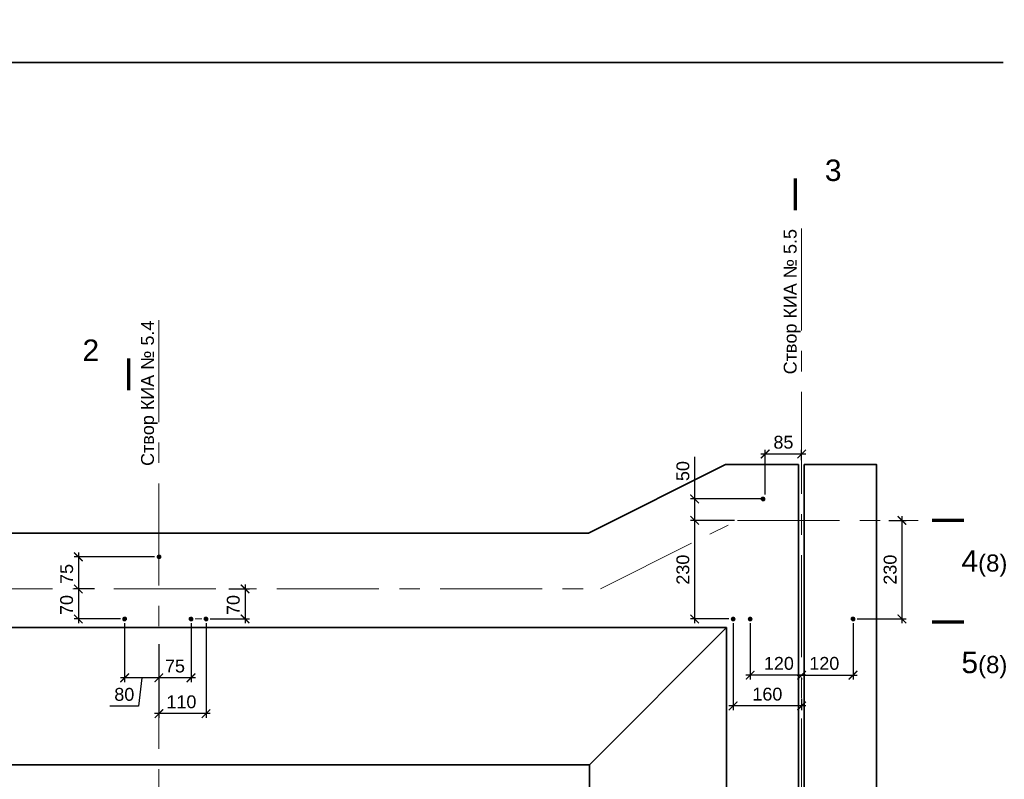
# Model space of a CAD drawing. Header units: millimetres. Extents: x -695122 to 440517, y 454270 to 574899.
# Tile 30 of 38: x 334852 to 357832, y 555326 to 573045. Entities that reach past the tile are written whole.
import ezdxf

# ---------------------------------------------------------------- set-up
doc = ezdxf.new("R2010")
doc.units = ezdxf.units.MM
doc.linetypes.add('осевая', pattern=[50.8, 31.75, -6.35, 6.35, -6.35])
for name, color, linetype, lineweight in [('Бетон', 7, 'Continuous', 50), ('ГТО-2_Размеры', 7, 'Continuous', 15), ('Отдел_Заглавные надписи', 7, 'Continuous', 30), ('Отдел_Разрезы. Сечения. Узлы', 7, 'Continuous', 15)]:
    doc.layers.add(name, color=color, linetype=linetype, lineweight=lineweight)
doc.layers.add('ГП_Штриховки', color=7, linetype='Continuous')
doc.layers.add('Оси', color=1, linetype='осевая')
doc.styles.add('аrial', font='arial.ttf')
doc.styles.add('ариал 0.9', font='arial.ttf', dxfattribs={"width": 0.9})
doc.styles.add('ГТО-2', font='arial.ttf')
doc.styles.add('Рогун1', font='arial.ttf')
doc.dimstyles.new('100 мм', dxfattribs={"dimscale": 100, "dimtxt": 3.5, "dimasz": 2, "dimexe": 1, "dimexo": 1, "dimgap": 1.2, "dimtad": 1, "dimdec": 0, "dimlfac": 0.1, "dimrnd": 0.0001, "dimtxsty": 'Рогун1', "dimblk": 'ARCHTICK', "dimcen": 2.5, "dimdle": 1, "dimaunit": 1, "dimadec": 1, "dimazin": 0, "dimtfac": 1, "dimtdec": 0, "dimtmove": 1, "dimatfit": 3, "dimldrblk": 'ARCHTICK', "dimfxl": 1, "dimtfill": 1, "dimarcsym": 0})

# ---------------------------------------------------------------- blocks, each defined once
blk = doc.blocks.new('_ArchTick')
at = {"color": 0, "linetype": 'ByBlock', "const_width": 0.15}
blk.add_lwpolyline([(-0.5, -0.5), (0.5, 0.5)], dxfattribs=at)
blk = doc.blocks.new('*D349')
at = {"layer": 'Defpoints', "color": 0, "transparency": 16777216}
for p in [(338101, 560516), (336221, 559766), (336699, 559766)]:
    blk.add_point(p, dxfattribs=at)
at = {"layer": 'ГТО-2_Размеры', "color": 0, "lineweight": -2, "transparency": 16777216}
for p, q in [((338001, 560516), (336121, 560516)), ((336221, 560616), (336221, 559666)), ((336599, 559766), (336121, 559766))]:
    blk.add_line(p, q, dxfattribs=at)
at = {"layer": 'ГТО-2_Размеры', "color": 0, "lineweight": -2, "transparency": 16777216, "xscale": 200, "yscale": 200, "zscale": 200}
for p, rotation in [((336221, 560516), 90), ((336221, 559766), 270)]:
    blk.add_blockref('_ArchTick', p, dxfattribs=dict(at, rotation=rotation))
at = {"layer": 'ГТО-2_Размеры', "color": 0, "transparency": 16777216, "insert": (335949, 560116), "char_height": 300, "attachment_point": 5, "rotation": 90, "style": 'Рогун1'}
blk.add_mtext('75', dxfattribs=at)
blk = doc.blocks.new('*D350')
at = {"layer": 'Defpoints', "color": 0, "transparency": 16777216}
for p in [(336596, 559766), (336221, 559066), (337301, 559066)]:
    blk.add_point(p, dxfattribs=at)
at = {"layer": 'ГТО-2_Размеры', "color": 0, "lineweight": -2, "transparency": 16777216}
for p, q in [((336221, 559866), (336221, 558966)), ((336496, 559766), (336121, 559766)), ((337201, 559066), (336121, 559066))]:
    blk.add_line(p, q, dxfattribs=at)
at = {"layer": 'ГТО-2_Размеры', "color": 0, "lineweight": -2, "transparency": 16777216, "xscale": 200, "yscale": 200, "zscale": 200}
for p, rotation in [((336221, 559766), 90), ((336221, 559066), 270)]:
    blk.add_blockref('_ArchTick', p, dxfattribs=dict(at, rotation=rotation))
at = {"layer": 'ГТО-2_Размеры', "color": 0, "transparency": 16777216, "insert": (335948, 559391), "char_height": 300, "attachment_point": 5, "rotation": 90, "style": 'Рогун1'}
blk.add_mtext('70', dxfattribs=at)
blk = doc.blocks.new('*D351')
at = {"layer": 'Defpoints', "color": 0, "transparency": 16777216}
for p in [(337301, 559066), (338101, 558576), (337301, 557693)]:
    blk.add_point(p, dxfattribs=at)
at = {"layer": 'ГТО-2_Размеры', "color": 0, "lineweight": -2, "transparency": 16777216}
for p, q in [((337301, 558966), (337301, 557593)), ((338101, 558476), (338101, 557593)), ((338201, 557693), (337201, 557693)), ((337701, 557693), (337628, 557031)), ((337628, 557031), (336959, 557031))]:
    blk.add_line(p, q, dxfattribs=at)
at = {"layer": 'ГТО-2_Размеры', "color": 0, "lineweight": -2, "transparency": 16777216, "xscale": 200, "yscale": 200, "zscale": 200, "rotation": 180}
blk.add_blockref('_ArchTick', (337301, 557693), dxfattribs=at)
at = {"layer": 'ГТО-2_Размеры', "color": 0, "lineweight": -2, "transparency": 16777216, "xscale": 200, "yscale": 200, "zscale": 200}
blk.add_blockref('_ArchTick', (338101, 557693), dxfattribs=at)
at = {"layer": 'ГТО-2_Размеры', "color": 0, "transparency": 16777216, "insert": (337293, 557305), "char_height": 300, "attachment_point": 5, "style": 'Рогун1'}
blk.add_mtext('80', dxfattribs=at)
blk = doc.blocks.new('*D352')
at = {"layer": 'Defpoints', "color": 0, "transparency": 16777216}
for p in [(339629, 559766), (339201, 559066), (340112, 559066)]:
    blk.add_point(p, dxfattribs=at)
at = {"layer": 'ГТО-2_Размеры', "color": 0, "lineweight": -2, "transparency": 16777216}
for p, q in [((340112, 559866), (340112, 558966)), ((339729, 559766), (340212, 559766)), ((339301, 559066), (340212, 559066))]:
    blk.add_line(p, q, dxfattribs=at)
at = {"layer": 'ГТО-2_Размеры', "color": 0, "lineweight": -2, "transparency": 16777216, "xscale": 200, "yscale": 200, "zscale": 200}
for p, rotation in [((340112, 559766), 90), ((340112, 559066), 270)]:
    blk.add_blockref('_ArchTick', p, dxfattribs=dict(at, rotation=rotation))
at = {"layer": 'ГТО-2_Размеры', "color": 0, "transparency": 16777216, "insert": (339838, 559391), "char_height": 300, "attachment_point": 5, "rotation": 90, "style": 'Рогун1'}
blk.add_mtext('70', dxfattribs=at)
blk = doc.blocks.new('*D353')
at = {"layer": 'Defpoints', "color": 0, "transparency": 16777216}
for p in [(338851, 559066), (338101, 558532), (338101, 557693)]:
    blk.add_point(p, dxfattribs=at)
at = {"layer": 'ГТО-2_Размеры', "color": 0, "lineweight": -2, "transparency": 16777216}
for p, q in [((338851, 558966), (338851, 557593)), ((338101, 558432), (338101, 557593)), ((338951, 557693), (338001, 557693))]:
    blk.add_line(p, q, dxfattribs=at)
at = {"layer": 'ГТО-2_Размеры', "color": 0, "transparency": 16777216, "insert": (338476, 557966), "char_height": 300, "attachment_point": 5, "style": 'Рогун1', "bg_fill": 3, "box_fill_scale": 1.1, "bg_fill_color": 256, "bg_fill_true_color": 13158600, "bg_fill_transparency": 0}
blk.add_mtext('75', dxfattribs=at)
at = {"layer": 'ГТО-2_Размеры', "color": 0, "lineweight": -2, "transparency": 16777216, "xscale": 200, "yscale": 200, "zscale": 200, "rotation": 180}
blk.add_blockref('_ArchTick', (338101, 557693), dxfattribs=at)
at = {"layer": 'ГТО-2_Размеры', "color": 0, "lineweight": -2, "transparency": 16777216, "xscale": 200, "yscale": 200, "zscale": 200}
blk.add_blockref('_ArchTick', (338851, 557693), dxfattribs=at)
blk = doc.blocks.new('*D354')
at = {"layer": 'Defpoints', "color": 0, "transparency": 16777216}
for p in [(339201, 559066), (338101, 558256), (338101, 556857)]:
    blk.add_point(p, dxfattribs=at)
at = {"layer": 'ГТО-2_Размеры', "color": 0, "lineweight": -2, "transparency": 16777216}
for p, q in [((339201, 558966), (339201, 556757)), ((338101, 558156), (338101, 556757)), ((339301, 556857), (338001, 556857))]:
    blk.add_line(p, q, dxfattribs=at)
at = {"layer": 'ГТО-2_Размеры', "color": 0, "lineweight": -2, "transparency": 16777216, "xscale": 200, "yscale": 200, "zscale": 200}
blk.add_blockref('_ArchTick', (339201, 556857), dxfattribs=at)
at = {"layer": 'ГТО-2_Размеры', "color": 0, "transparency": 16777216, "insert": (338626, 557131), "char_height": 300, "attachment_point": 5, "style": 'Рогун1', "bg_fill": 3, "box_fill_scale": 1.1, "bg_fill_color": 256, "bg_fill_true_color": 13158600, "bg_fill_transparency": 0}
blk.add_mtext('110', dxfattribs=at)
at = {"layer": 'ГТО-2_Размеры', "color": 0, "lineweight": -2, "transparency": 16777216, "xscale": 200, "yscale": 200, "zscale": 200, "rotation": 180}
blk.add_blockref('_ArchTick', (338101, 556857), dxfattribs=at)
blk = doc.blocks.new('*D355')
at = {"layer": 'Defpoints', "color": 0, "transparency": 16777216}
for p in [(351635, 561366), (350604, 559066), (351503, 559066)]:
    blk.add_point(p, dxfattribs=at)
at = {"layer": 'ГТО-2_Размеры', "color": 0, "lineweight": -2, "transparency": 16777216}
for p, q in [((350604, 561466), (350604, 558966)), ((351535, 561366), (350504, 561366)), ((351403, 559066), (350504, 559066))]:
    blk.add_line(p, q, dxfattribs=at)
at = {"layer": 'ГТО-2_Размеры', "color": 0, "lineweight": -2, "transparency": 16777216, "xscale": 200, "yscale": 200, "zscale": 200}
for p, rotation in [((350604, 561366), 90), ((350604, 559066), 270)]:
    blk.add_blockref('_ArchTick', p, dxfattribs=dict(at, rotation=rotation))
at = {"layer": 'ГТО-2_Размеры', "color": 0, "transparency": 16777216, "insert": (350331, 560216), "char_height": 300, "attachment_point": 5, "rotation": 90, "style": 'Рогун1'}
blk.add_mtext('230', dxfattribs=at)
blk = doc.blocks.new('*D356')
at = {"layer": 'Defpoints', "color": 0, "transparency": 16777216}
for p in [(351901, 559066), (351901, 557754), (353101, 557788)]:
    blk.add_point(p, dxfattribs=at)
at = {"layer": 'ГТО-2_Размеры', "color": 0, "lineweight": -2, "transparency": 16777216}
for p, q in [((351901, 558966), (351901, 557654)), ((353201, 557754), (351801, 557754)), ((353101, 557688), (353101, 557654))]:
    blk.add_line(p, q, dxfattribs=at)
at = {"layer": 'ГТО-2_Размеры', "color": 0, "lineweight": -2, "transparency": 16777216, "xscale": 200, "yscale": 200, "zscale": 200, "rotation": 180}
blk.add_blockref('_ArchTick', (351901, 557754), dxfattribs=at)
at = {"layer": 'ГТО-2_Размеры', "color": 0, "transparency": 16777216, "insert": (352571, 558028), "char_height": 300, "attachment_point": 5, "style": 'Рогун1', "bg_fill": 3, "box_fill_scale": 1.1, "bg_fill_color": 256, "bg_fill_true_color": 13158600, "bg_fill_transparency": 0}
blk.add_mtext('120', dxfattribs=at)
at = {"layer": 'ГТО-2_Размеры', "color": 0, "lineweight": -2, "transparency": 16777216, "xscale": 200, "yscale": 200, "zscale": 200}
blk.add_blockref('_ArchTick', (353101, 557754), dxfattribs=at)
blk = doc.blocks.new('*D357')
at = {"layer": 'Defpoints', "color": 0, "transparency": 16777216}
for p in [(354301, 559066), (353101, 557788), (354301, 557754)]:
    blk.add_point(p, dxfattribs=at)
at = {"layer": 'ГТО-2_Размеры', "color": 0, "lineweight": -2, "transparency": 16777216}
for p, q in [((354301, 558966), (354301, 557654)), ((353001, 557754), (354401, 557754)), ((353101, 557688), (353101, 557654))]:
    blk.add_line(p, q, dxfattribs=at)
at = {"layer": 'ГТО-2_Размеры', "color": 0, "lineweight": -2, "transparency": 16777216, "xscale": 200, "yscale": 200, "zscale": 200}
blk.add_blockref('_ArchTick', (354301, 557754), dxfattribs=at)
at = {"layer": 'ГТО-2_Размеры', "color": 0, "transparency": 16777216, "insert": (353631, 558028), "char_height": 300, "attachment_point": 5, "style": 'Рогун1', "bg_fill": 3, "box_fill_scale": 1.1, "bg_fill_color": 256, "bg_fill_true_color": 13158600, "bg_fill_transparency": 0}
blk.add_mtext('120', dxfattribs=at)
at = {"layer": 'ГТО-2_Размеры', "color": 0, "lineweight": -2, "transparency": 16777216, "xscale": 200, "yscale": 200, "zscale": 200, "rotation": 180}
blk.add_blockref('_ArchTick', (353101, 557754), dxfattribs=at)
blk = doc.blocks.new('*D358')
at = {"layer": 'Defpoints', "color": 0, "transparency": 16777216}
for p in [(352251, 561866), (350604, 561366), (351635, 561366)]:
    blk.add_point(p, dxfattribs=at)
at = {"layer": 'ГТО-2_Размеры', "color": 0, "lineweight": -2, "transparency": 16777216}
for p, q in [((350604, 562850), (350604, 561866)), ((350604, 561966), (350604, 561266)), ((352151, 561866), (350504, 561866)), ((351535, 561366), (350504, 561366))]:
    blk.add_line(p, q, dxfattribs=at)
at = {"layer": 'ГТО-2_Размеры', "color": 0, "lineweight": -2, "transparency": 16777216, "xscale": 200, "yscale": 200, "zscale": 200}
for p, rotation in [((350604, 561866), 90), ((350604, 561366), 270)]:
    blk.add_blockref('_ArchTick', p, dxfattribs=dict(at, rotation=rotation))
at = {"layer": 'ГТО-2_Размеры', "color": 0, "transparency": 16777216, "insert": (350331, 562516), "char_height": 300, "attachment_point": 5, "rotation": 90, "style": 'Рогун1'}
blk.add_mtext('50', dxfattribs=at)
blk = doc.blocks.new('*D359')
at = {"layer": 'Defpoints', "color": 0, "transparency": 16777216}
for p in [(352251, 562914), (353101, 562670), (352251, 561866)]:
    blk.add_point(p, dxfattribs=at)
at = {"layer": 'ГТО-2_Размеры', "color": 0, "lineweight": -2, "transparency": 16777216}
for p, q in [((353201, 562914), (352151, 562914)), ((352251, 561966), (352251, 563014)), ((353101, 562770), (353101, 563014))]:
    blk.add_line(p, q, dxfattribs=at)
at = {"layer": 'ГТО-2_Размеры', "color": 0, "transparency": 16777216, "insert": (352676, 563187), "char_height": 300, "attachment_point": 5, "style": 'Рогун1', "bg_fill": 3, "box_fill_scale": 1.1, "bg_fill_color": 256, "bg_fill_true_color": 13158600, "bg_fill_transparency": 0}
blk.add_mtext('85', dxfattribs=at)
at = {"layer": 'ГТО-2_Размеры', "color": 0, "lineweight": -2, "transparency": 16777216, "xscale": 200, "yscale": 200, "zscale": 200, "rotation": 180}
blk.add_blockref('_ArchTick', (352251, 562914), dxfattribs=at)
at = {"layer": 'ГТО-2_Размеры', "color": 0, "lineweight": -2, "transparency": 16777216, "xscale": 200, "yscale": 200, "zscale": 200}
blk.add_blockref('_ArchTick', (353101, 562914), dxfattribs=at)
blk = doc.blocks.new('*D360')
at = {"layer": 'Defpoints', "color": 0, "transparency": 16777216}
for p in [(351503, 559066), (353101, 557305), (351503, 557038)]:
    blk.add_point(p, dxfattribs=at)
at = {"layer": 'ГТО-2_Размеры', "color": 0, "lineweight": -2, "transparency": 16777216}
for p, q in [((351503, 558966), (351503, 556938)), ((353101, 557205), (353101, 556938)), ((353201, 557038), (351403, 557038))]:
    blk.add_line(p, q, dxfattribs=at)
at = {"layer": 'ГТО-2_Размеры', "color": 0, "lineweight": -2, "transparency": 16777216, "xscale": 200, "yscale": 200, "zscale": 200, "rotation": 180}
blk.add_blockref('_ArchTick', (351503, 557038), dxfattribs=at)
at = {"layer": 'ГТО-2_Размеры', "color": 0, "lineweight": -2, "transparency": 16777216, "xscale": 200, "yscale": 200, "zscale": 200}
blk.add_blockref('_ArchTick', (353101, 557038), dxfattribs=at)
at = {"layer": 'ГТО-2_Размеры', "color": 0, "transparency": 16777216, "insert": (352302, 557311), "char_height": 300, "attachment_point": 5, "style": 'Рогун1', "bg_fill": 3, "box_fill_scale": 1.1, "bg_fill_color": 256, "bg_fill_true_color": 13158600, "bg_fill_transparency": 0}
blk.add_mtext('160', dxfattribs=at)
blk = doc.blocks.new('*D363')
at = {"layer": 'Defpoints', "color": 0, "transparency": 16777216}
for p in [(355037, 561366), (354301, 559066), (355442, 559066)]:
    blk.add_point(p, dxfattribs=at)
at = {"layer": 'ГТО-2_Размеры', "color": 0, "lineweight": -2, "transparency": 16777216}
for p, q in [((355442, 561466), (355442, 558966)), ((355137, 561366), (355542, 561366)), ((354401, 559066), (355542, 559066))]:
    blk.add_line(p, q, dxfattribs=at)
at = {"layer": 'ГТО-2_Размеры', "color": 0, "lineweight": -2, "transparency": 16777216, "xscale": 200, "yscale": 200, "zscale": 200}
for p, rotation in [((355442, 561366), 90), ((355442, 559066), 270)]:
    blk.add_blockref('_ArchTick', p, dxfattribs=dict(at, rotation=rotation))
at = {"layer": 'ГТО-2_Размеры', "color": 0, "transparency": 16777216, "insert": (355168, 560216), "char_height": 300, "attachment_point": 5, "rotation": 90, "style": 'Рогун1'}
blk.add_mtext('230', dxfattribs=at)

msp = doc.modelspace()

# ---------------------------------------------------------------- hatches: boundary and pattern name
at = {"layer": 'ГП_Штриховки', "true_color": 0x000000, "transparency": 33554610}
h = msp.add_hatch(color=18, dxfattribs=at)
h.dxf.hatch_style = 1
h.paths.add_polyline_path([(352245.4422325, 561865.6074304, 1), (352157.4422325, 561865.6074304, 1)])
h = msp.add_hatch(color=18, dxfattribs=at)
h.dxf.hatch_style = 1
h.paths.add_polyline_path([(338145.4414522, 560515.6074297, 1), (338057.4414522, 560515.6074297, 1)])
h = msp.add_hatch(color=18, dxfattribs=at)
h.dxf.hatch_style = 1
h.paths.add_polyline_path([(337340.2558447, 559066.404205, 1), (337252.2558447, 559066.404205, 1)])
h = msp.add_hatch(color=18, dxfattribs=at)
h.dxf.hatch_style = 1
edge = h.paths.add_edge_path()
edge.add_arc((338846.2558447, 559066.404205), 38.822575, 0, 360)
h = msp.add_hatch(color=18, dxfattribs=at)
h.dxf.hatch_style = 1
h.paths.add_polyline_path([(351459.117425, 559065.607429, 1), (351547.117425, 559065.607429, 1)])
h = msp.add_hatch(color=18, dxfattribs=at)
h.dxf.hatch_style = 1
h.paths.add_polyline_path([(351857.4422325, 559065.607429, 1), (351945.4422325, 559065.607429, 1)])
h = msp.add_hatch(color=18, dxfattribs=at)
h.dxf.hatch_style = 1
h.paths.add_polyline_path([(354345.4422325, 559065.607429, -1), (354257.4422325, 559065.607429, -1)])

# ---------------------------------------------------------------- linework, layer by layer
msp.add_lwpolyline([(357807.1434666, 572044.7264205), (323655.8373375, 572044.7264175), (323405.8373375, 573044.7264175), (322905.8373375, 571044.7264175), (322655.8373375, 572044.7264175), (278185.1908248, 572044.7264175), (322655.8373375, 572044.7264175), (322905.8373375, 571044.7264175), (323405.8373375, 573044.7264175), (323655.8373375, 572044.7264175)], close=True)
at = {"lineweight": 20}
for centre in [(352201.4422325, 561865.6074304), (352201.4422325, 561865.6074304), (338101.4414522, 560515.6074297), (337301.4414469, 559065.6074276), (338851.4414469, 559065.6074276), (351503.117425, 559065.607429), (351901.4422325, 559065.607429), (354301.4422325, 559065.607429)]:
    msp.add_circle(centre, 44, dxfattribs=at)
at = {"layer": 'Бетон', "color": 2, "lineweight": 35, "ltscale": 10}
for points in [[(353026.5002182, 562665.6074311), (351327.835435, 562665.6074311), (348127.835435, 561065.6074311), (292151.4422325, 561065.6074319), (292151.4422325, 533965.6074311), (353038.9696723, 533965.6074311)], [(292151.4422325, 558865.6074311), (348901.4422326, 558865.6074311), (351351.4422328, 558865.6074311)], [(351351.4422328, 558865.6074311), (348151.4422328, 555665.6074311), (348151.4422328, 540665.6074311), (351351.4422328, 537465.6074311)], [(351351.4422328, 558865.6074311), (351351.4422328, 537465.6074311)], [(292151.4422325, 555665.6074311), (348151.4422328, 555665.6074311)]]:
    msp.add_lwpolyline(points, dxfattribs=at)
at = {"layer": 'Бетон', "lineweight": 35, "ltscale": 10}
msp.add_lwpolyline([(353161.6861051, 562665.6074311), (354851.4422325, 562665.6074311), (354851.4422325, 533965.6074311), (353149.2166392, 533965.5801572)], dxfattribs=at)
at = {"layer": 'ГТО-2_Размеры'}
msp.add_line((338948.6684757, 559065.634555), (339099.2124263, 559065.684582), dxfattribs=at)
at = {"layer": 'Оси', "linetype": 'осевая', "lineweight": 15, "ltscale": 75}
for points in [[(353101.4422325, 568175.8624195), (353101.4422325, 527514.8480918)], [(338101.4422325, 566039.357953), (338101.4422325, 527514.8480918)], [(287515.2517227, 559765.6074311), (348404.3597692, 559765.6074311), (351604.3597692, 561365.6074326), (355819.0645559, 561365.6074326)]]:
    msp.add_lwpolyline(points, dxfattribs=at)
at = {"layer": 'Отдел_Разрезы. Сечения. Узлы'}
for points in [[(352956.792127, 568594.7521905, 75, 75, 0), (352956.7491661, 569344.7521893, 75, 75, 0), (352956.7634864, 569094.7521898, 0, 100, 0), (353456.7634856, 569094.7808304, 0, 0, 0), (354206.7634844, 569094.8237913, 0, 0, 0)], [(337395.0219957, 564397.4850515, 75, 75, 0), (337395.0649566, 565147.4850504, 75, 75, 0), (337395.0506363, 564897.4850508, 0, 100, 0), (336895.0506371, 564897.5136914, 0, 0, 0), (336145.0506383, 564897.5566524, 0, 0, 0)], [(356142.3615903, 561365.6074311, 75, 75, 0), (356892.3615891, 561365.6503921, 75, 75, 0), (356642.3615896, 561365.6360718, 0, 100, 0), (356642.3902302, 560865.6360726, 0, 0, 0), (356642.4331911, 560115.6360738, 0, 0, 0)], [(356142.3615903, 558996.9733046, 75, 75, 0), (356892.3615891, 558997.0162656, 75, 75, 0), (356642.3615896, 558997.0019453, 0, 100, 0), (356642.3902302, 558497.0019461, 0, 0, 0), (356642.4331911, 557747.0019473, 0, 0, 0)]]:
    msp.add_lwpolyline(points, format="xyseb", dxfattribs=at)

# ---------------------------------------------------------------- texts
at = {"char_height": 2.5, "attachment_point": 1, "style": 'аrial'}
for s, insert in [('{\\H200x;4\\H0.8x;(8)}', (356831.8444059, 560670.7022211)), ('{\\H200x;5\\H0.8x;(8)}', (356831.8444059, 558302.0680946))]:
    msp.add_mtext_dynamic_manual_height_columns(s, width=3148.469281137, gutter_width=12.5, heights=[0], dxfattribs=dict(at, insert=insert))
at = {"layer": 'Отдел_Заглавные надписи', "char_height": 300, "width": 5865.721254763, "attachment_point": 5, "rotation": 90, "style": 'ГТО-2'}
for s, insert in [('\\pxqc;Створ КИА № 5.5', (352880.0024194, 566467.5763463)), ('\\pxqc;Створ КИА № 5.4', (337880.0024194, 564331.0718797))]:
    msp.add_mtext(s, dxfattribs=dict(at, insert=insert))
at = {"layer": 'Отдел_Разрезы. Сечения. Узлы', "style": 'ариал 0.9'}
msp.add_text('3', height=500, dxfattribs=at).set_placement((353644.3649766, 569282.3107578, 1507.2841379))
msp.add_text('2', height=500, rotation=360, dxfattribs=at).set_placement((336317.6128569, 565085.0436188, 1507.2841379))

# ---------------------------------------------------------------- dimensions: what is measured, and where the dimension line sits
at = {"layer": 'ГТО-2_Размеры'}
for base, p1, p2, angle, picture, middle in [((350604.0605556, 561365.6074326), (352251.4422325, 561865.6074304), (351634.6827127, 561365.6074326), 90, '*D358', (350735.6258433, 562515.6074344)), ((350604.0605556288, 559065.6074290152), (351634.6827126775, 561365.6074325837), (351503.1174249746, 559065.607429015), 90, '*D355', (350604.0605556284, 560215.6074307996)), ((336221.2570208, 559765.6074297), (338101.4414522, 560515.6074297), (336698.9019064, 559765.6074297), 90, '*D349', (336221.2570208, 560115.6074286)), ((336221.2570208, 559065.6074276), (336596.2570208, 559765.6074297), (337301.4414469, 559065.6074276), 90, '*D350', (336221.2570208, 559390.6074287)), ((340111.5571203, 559065.6074276), (339628.8451622, 559765.6074297), (339201.4414469, 559065.6074276), 90, '*D352', (340111.5571203, 559390.6074287)), ((337301.4414469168, 557693.38781772), (338101.4414522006, 558575.7386622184), (337301.4414469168, 559065.6074276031), 180, '*D351', (337507.8534441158, 557031.4789041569))]:
    dim = msp.add_linear_dim(base=base, p1=p1, p2=p2, angle=angle, dimstyle='100 мм', override={"dimtxt": 3, "dimdec": 6, "dimtfill": 0}, dxfattribs=at)
    dim.commit()
    dim.dimension.update_dxf_attribs({"geometry": picture, "text_midpoint": middle, "dimtype": 160})

# ---------------------------------------------------------------- next in the draw order: dimensions: what is measured, and where the dimension line sits
for base, p1, p2, override, picture, middle in [((352251.4422325, 562913.9219302), (353101.4422325, 562669.9504672), (352251.4422325, 561865.6074304), {"dimtxt": 3, "dimdec": 6}, '*D359', (352676.4422325, 562913.9219302)), ((338101.4414522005, 557693.38781772), (338851.4414469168, 559065.6074275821), (338101.4414522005, 558531.7386622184), {"dimtxt": 3, "dimdec": 6, "dimtfill": 1}, '*D353', (338476.4414495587, 557693.38781772)), ((351901.4422325, 557754.4265428), (353101.4422325, 557788.0095887), (351901.4422325, 559065.607429), {"dimtxt": 3, "dimdec": 6}, '*D356', (352571.4422325, 557754.4265428))]:
    dim = msp.add_linear_dim(base=base, p1=p1, p2=p2, angle=180, dimstyle='100 мм', override=override, dxfattribs=at)
    dim.commit()
    dim.dimension.update_dxf_attribs({"geometry": picture, "text_midpoint": middle, "dimtype": 160})

# ---------------------------------------------------------------- next in the draw order: dimensions: what is measured, and where the dimension line sits
dim = msp.add_linear_dim(base=(338101.4414522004, 556857.4202362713), p1=(339201.4414469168, 559065.6074276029), p2=(338101.4414522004, 558255.9247114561), angle=180, dimstyle='100 мм', override={"dimtxt": 3, "dimdec": 6}, dxfattribs=at)
dim.commit()
dim.dimension.update_dxf_attribs({"geometry": '*D354', "text_midpoint": (338626.4414495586, 556857.4202362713), "dimtype": 160})
dim = msp.add_linear_dim(base=(354301.4422325, 557754.4265428), p1=(353101.4422325, 557788.0095887), p2=(354301.4422325, 559065.607429), dimstyle='100 мм', override={"dimtxt": 3, "dimdec": 6}, dxfattribs=at)
dim.commit()
dim.dimension.update_dxf_attribs({"geometry": '*D357', "text_midpoint": (353631.4422325, 557754.4265428), "dimtype": 160})

# ---------------------------------------------------------------- next in the draw order: hatches: boundary and pattern name
at = {"layer": 'ГП_Штриховки', "true_color": 0x000000, "transparency": 33554610}
h = msp.add_hatch(color=18, dxfattribs=at)
h.dxf.hatch_style = 1
edge = h.paths.add_edge_path()
edge.add_arc((339196.2558447, 559066.404205), 38.822575, 0, 360)

# ---------------------------------------------------------------- next in the draw order: linework, layer by layer
at = {"lineweight": 20}
msp.add_circle((339201.4414469, 559065.6074276), 44, dxfattribs=at)

# ---------------------------------------------------------------- next in the draw order: dimensions: what is measured, and where the dimension line sits
at = {"layer": 'ГТО-2_Размеры'}
dim = msp.add_linear_dim(base=(355441.6126501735, 559065.6074290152), p1=(355037.3100852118, 561365.6074325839), p2=(354301.4422325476, 559065.607429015), angle=90, dimstyle='100 мм', override={"dimtxt": 3, "dimdec": 6, "dimtfill": 0}, dxfattribs=at)
dim.commit()
dim.dimension.update_dxf_attribs({"geometry": '*D363', "text_midpoint": (355441.6126501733, 560215.6074307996), "dimtype": 160})
dim = msp.add_linear_dim(base=(351503.117425, 557037.82405), p1=(353101.4422325, 557305.2834644), p2=(351503.117425, 559065.607429), angle=180, text='160', dimstyle='100 мм', override={"dimtxt": 3, "dimdec": 6}, dxfattribs=at)
dim.commit()
dim.dimension.update_dxf_attribs({"geometry": '*D360', "text_midpoint": (352302.2798288, 557037.82405), "dimtype": 160})

# ---------------------------------------------------------------- next in the draw order: linework, layer by layer
at = {"layer": 'Бетон', "color": 2, "lineweight": 35, "ltscale": 10}
for p, q in [((353038.9696723, 533965.6074311), (353026.5002182, 562665.6074311)), ((353149.216651, 533965.6074311), (353161.6861051, 562665.6074311))]:
    msp.add_line(p, q, dxfattribs=at)

doc.saveas('drawing.dxf')
